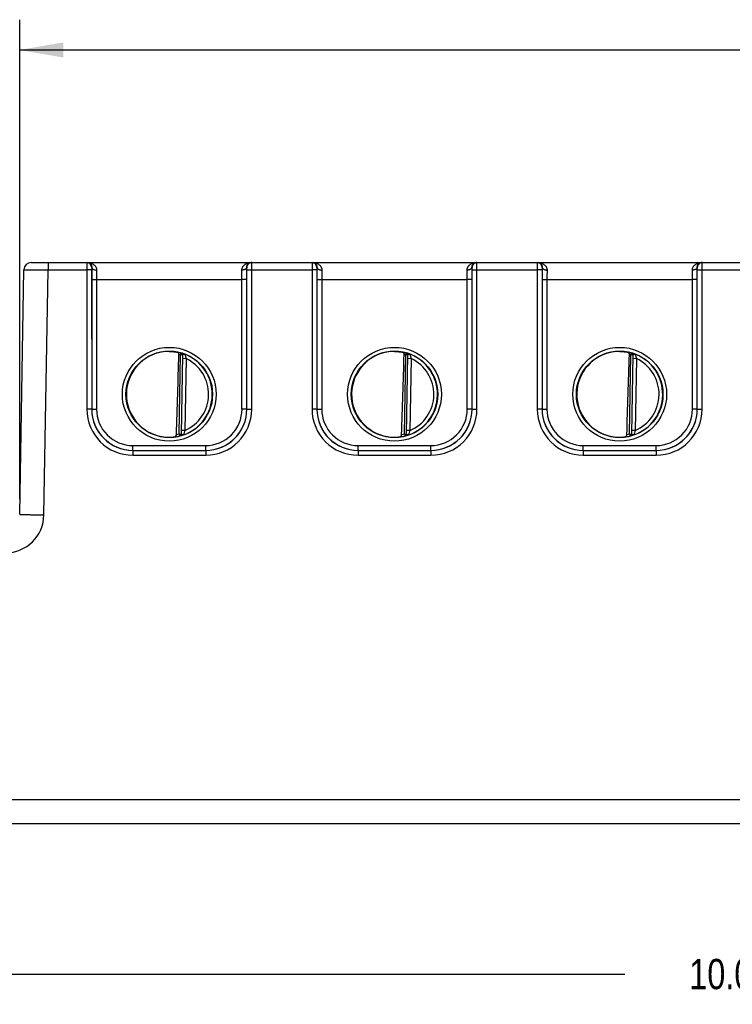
# Model space of a CAD drawing. Header units: inches. Extents: x 0 to 34, y 0 to 22.
# Tile 33 of 67: x 21 to 23.9, y 4.9 to 9. Entities that reach past the tile are written whole.
import ezdxf

# ---------------------------------------------------------------- set-up
doc = ezdxf.new("R2010")
doc.units = ezdxf.units.IN
doc.header["$LTSCALE"] = 1.87
doc.header["$MEASUREMENT"] = 0
doc.layers.get('0').update_dxf_attribs({"linetype": 'CONTINUOUS'})
doc.layers.add('DIMENSIONS', color=7, linetype='CONTINUOUS')
doc.styles.get("Standard").update_dxf_attribs({"font": 'txt', "width": 0.8})
doc.dimstyles.new('DIMSTYLE_1', dxfattribs={"dimtxt": 0.125, "dimasz": 0.18, "dimexe": 0.18, "dimexo": 0.0625, "dimgap": 0.09, "dimtad": 0, "dimtih": 1, "dimtoh": 1, "dimdec": 3, "dimzin": 4, "dimdsep": 46, "dimtxsty": 'STANDARD', "dimblk": '_FILLED', "dimblk1": '_FILLED', "dimblk2": '_FILLED', "dimcen": 0.09, "dimadec": 0, "dimazin": 0, "dimtp": 0.01, "dimtm": 0.01, "dimtfac": 1, "dimtdec": 3, "dimtofl": 0, "dimtmove": 0, "dimatfit": 3, "dimldrblk": '_FILLED', "dimfxl": 1, "dimtolj": 1, "dimtzin": 4, "dimarcsym": 0})

# ---------------------------------------------------------------- blocks, each defined once
blk = doc.blocks.new('_FILLED')
at = {"color": 0, "linetype": 'BYBLOCK'}
blk.add_solid([(0, 0), (-1, 0.174), (-1, -0.174)], dxfattribs=at)
blk = doc.blocks.new('*D4')
at = {"layer": 'DIMENSIONS', "color": 2, "linetype": 'CONTINUOUS'}
for p, q in [((18.8315, 6.2015), (18.8315, 4.8902)), ((28.8315, 6.2015), (28.8315, 4.8902)), ((18.8315, 5.0152), (23.4499, 5.0152)), ((28.8315, 5.0152), (24.7999, 5.0152))]:
    blk.add_line(p, q, dxfattribs=at)
at = {"layer": 'DIMENSIONS', "color": 2, "linetype": 'CONTINUOUS', "xscale": 0.18, "yscale": 0.18, "zscale": 0.18, "rotation": 180}
blk.add_blockref('_FILLED', (18.8315, 5.0152), dxfattribs=at)
at = {"layer": 'DIMENSIONS', "color": 2, "linetype": 'CONTINUOUS', "xscale": 0.18, "yscale": 0.18, "zscale": 0.18}
blk.add_blockref('_FILLED', (28.8315, 5.0152), dxfattribs=at)
at = {"layer": 'DIMENSIONS', "color": 2, "linetype": 'CONTINUOUS', "insert": (24.1249, 5.0777), "char_height": 0.125, "width": 1.225, "attachment_point": 2, "line_spacing_factor": 0.9}
blk.add_mtext('10.000{\\Ftxt.shx;\\W1.000000;\\H0.125000; }[254]', dxfattribs=at)
blk = doc.blocks.new('*D23')
at = {"layer": 'DIMENSIONS', "color": 2, "linetype": 'CONTINUOUS'}
for p, q in [((20.9508, 6.976), (20.9508, 8.9558)), ((28.8315, 6.3265), (28.8315, 8.9558)), ((20.9508, 8.8308), (24.2245, 8.8308)), ((28.8315, 8.8308), (25.7745, 8.8308))]:
    blk.add_line(p, q, dxfattribs=at)
at = {"layer": 'DIMENSIONS', "color": 2, "linetype": 'CONTINUOUS', "xscale": 0.18, "yscale": 0.18, "zscale": 0.18, "rotation": 180}
blk.add_blockref('_FILLED', (20.9508, 8.8308), dxfattribs=at)
at = {"layer": 'DIMENSIONS', "color": 2, "linetype": 'CONTINUOUS', "xscale": 0.18, "yscale": 0.18, "zscale": 0.18}
blk.add_blockref('_FILLED', (28.8315, 8.8308), dxfattribs=at)
at = {"layer": 'DIMENSIONS', "color": 2, "linetype": 'CONTINUOUS', "insert": (24.9995, 8.8933), "char_height": 0.125, "width": 1.425, "attachment_point": 2, "line_spacing_factor": 0.9}
blk.add_mtext('7.881{\\Ftxt.shx;\\W1.000000;\\H0.125000; }[200.17]', dxfattribs=at)

msp = doc.modelspace()

# ---------------------------------------------------------------- linework, layer by layer
at = {"color": 7, "linetype": 'CONTINUOUS'}
for p, q in [((20.9984, 7.953), (28.7725, 7.953)), ((21.0685, 7.953), (21.0685, 7.9227)), ((21.2282, 7.953), (21.228, 7.9227)), ((21.2482, 7.933), (21.248, 7.9229)), ((21.2485, 7.933), (21.2482, 7.933)), ((21.8888, 7.933), (21.8885, 7.933)), ((21.889, 7.9229), (21.8888, 7.933)), ((21.909, 7.9227), (21.9088, 7.953)), ((22.1582, 7.953), (22.158, 7.9227)), ((22.1782, 7.933), (22.178, 7.9229)), ((22.1785, 7.933), (22.1782, 7.933)), ((22.8188, 7.933), (22.8185, 7.933)), ((22.819, 7.9229), (22.8188, 7.933)), ((22.839, 7.9227), (22.8388, 7.953)), ((23.0882, 7.953), (23.088, 7.9227)), ((23.1082, 7.933), (23.108, 7.9229)), ((23.1085, 7.933), (23.1082, 7.933)), ((23.7488, 7.933), (23.7485, 7.933)), ((23.749, 7.9229), (23.7488, 7.933)), ((23.769, 7.9227), (23.7688, 7.953)), ((20.9508, 6.9135), (20.9684, 7.9235)), ((21.0508, 6.9108), (21.0685, 7.9227)), ((21.0685, 7.9227), (21.228, 7.9227)), ((21.248, 7.9229), (21.228, 7.9227)), ((21.228, 7.9227), (21.2281, 7.3474)), ((21.248, 7.9229), (21.2481, 7.3475)), ((21.8889, 7.3475), (21.889, 7.9229)), ((21.889, 7.9229), (21.909, 7.9227)), ((21.9089, 7.3474), (21.909, 7.9227)), ((21.909, 7.9227), (22.158, 7.9227)), ((22.178, 7.9229), (22.158, 7.9227)), ((22.158, 7.9227), (22.1581, 7.3474)), ((22.178, 7.9229), (22.1781, 7.3475)), ((22.8189, 7.3475), (22.819, 7.9229)), ((22.819, 7.9229), (22.839, 7.9227)), ((22.8389, 7.3474), (22.839, 7.9227)), ((22.839, 7.9227), (23.088, 7.9227)), ((23.108, 7.9229), (23.088, 7.9227)), ((23.088, 7.9227), (23.0881, 7.3474)), ((23.108, 7.9229), (23.1081, 7.3475)), ((23.7489, 7.3475), (23.749, 7.9229)), ((23.749, 7.9229), (23.769, 7.9227)), ((23.7689, 7.3474), (23.769, 7.9227)), ((23.769, 7.9227), (24.018, 7.9227)), ((21.2483, 7.8837), (21.2482, 7.3476)), ((21.2483, 7.8837), (21.2682, 7.8836)), ((21.2682, 7.8836), (21.2682, 7.3474)), ((21.2682, 7.8836), (21.8687, 7.8836)), ((21.8887, 7.8837), (21.8687, 7.8836)), ((21.8688, 7.3474), (21.8687, 7.8836)), ((21.8888, 7.3476), (21.8887, 7.8837)), ((22.1783, 7.8837), (22.1782, 7.3476)), ((22.1783, 7.8837), (22.1982, 7.8836)), ((22.1982, 7.8836), (22.1982, 7.3474)), ((22.1982, 7.8836), (22.7987, 7.8836)), ((22.8187, 7.8837), (22.7987, 7.8836)), ((22.7988, 7.3474), (22.7987, 7.8836)), ((22.8188, 7.3476), (22.8187, 7.8837)), ((23.1083, 7.8837), (23.1082, 7.3476)), ((23.1083, 7.8837), (23.1282, 7.8836)), ((23.1282, 7.8836), (23.1282, 7.3474)), ((23.1282, 7.8836), (23.7287, 7.8836)), ((23.7487, 7.8837), (23.7287, 7.8836)), ((23.7288, 7.3474), (23.7287, 7.8836)), ((23.7488, 7.3476), (23.7487, 7.8837)), ((21.6093, 7.2451), (21.6149, 7.5713)), ((21.6149, 7.5713), (21.6171, 7.5789)), ((21.6228, 7.5712), (21.6149, 7.5713)), ((21.6171, 7.5789), (21.6171, 7.5793)), ((21.6228, 7.5715), (21.6171, 7.2446)), ((21.6228, 7.5715), (21.623, 7.5722)), ((22.5393, 7.2451), (22.5449, 7.5713)), ((22.5449, 7.5713), (22.5471, 7.5789)), ((22.5528, 7.5712), (22.5449, 7.5713)), ((22.5471, 7.5789), (22.5471, 7.5793)), ((22.5528, 7.5715), (22.5471, 7.2446)), ((22.5528, 7.5715), (22.553, 7.5722)), ((23.4693, 7.2451), (23.4749, 7.5713)), ((23.4749, 7.5713), (23.4771, 7.5789)), ((23.4828, 7.5712), (23.4749, 7.5713)), ((23.4771, 7.5789), (23.4771, 7.5793)), ((23.4828, 7.5715), (23.4771, 7.2446)), ((23.4828, 7.5715), (23.483, 7.5722)), ((21.6376, 7.5561), (21.6226, 7.5564)), ((21.6376, 7.5561), (21.6324, 7.2595)), ((22.5676, 7.5561), (22.5526, 7.5564)), ((22.5676, 7.5561), (22.5624, 7.2595)), ((23.4976, 7.5561), (23.4826, 7.5564)), ((23.4976, 7.5561), (23.4924, 7.2595)), ((21.2481, 7.3475), (21.2281, 7.3474)), ((21.2481, 7.3475), (21.2482, 7.3476)), ((21.2482, 7.3476), (21.2682, 7.3474)), ((21.8888, 7.3476), (21.8688, 7.3474)), ((21.8889, 7.3475), (21.8888, 7.3476)), ((21.8889, 7.3475), (21.9089, 7.3474)), ((22.1781, 7.3475), (22.1581, 7.3474)), ((22.1781, 7.3475), (22.1782, 7.3476)), ((22.1782, 7.3476), (22.1982, 7.3474)), ((22.8188, 7.3476), (22.7988, 7.3474)), ((22.8189, 7.3475), (22.8188, 7.3476)), ((22.8189, 7.3475), (22.8389, 7.3474)), ((23.1081, 7.3475), (23.0881, 7.3474)), ((23.1081, 7.3475), (23.1082, 7.3476)), ((23.1082, 7.3476), (23.1282, 7.3474)), ((23.7488, 7.3476), (23.7288, 7.3474)), ((23.7489, 7.3475), (23.7488, 7.3476)), ((23.7489, 7.3475), (23.7689, 7.3474)), ((21.6093, 7.2451), (21.6112, 7.2374)), ((21.6093, 7.2451), (21.6171, 7.2449)), ((21.6111, 7.2371), (21.6112, 7.2374)), ((21.6324, 7.2595), (21.6174, 7.2597)), ((22.5393, 7.2451), (22.5412, 7.2374)), ((22.5393, 7.2451), (22.5471, 7.2449)), ((22.5411, 7.2371), (22.5412, 7.2374)), ((22.5624, 7.2595), (22.5474, 7.2597)), ((23.4693, 7.2451), (23.4712, 7.2374)), ((23.4693, 7.2451), (23.4771, 7.2449)), ((23.4711, 7.2371), (23.4712, 7.2374)), ((23.4924, 7.2595), (23.4774, 7.2597)), ((21.4181, 7.1776), (21.4181, 7.1974)), ((21.4181, 7.1974), (21.7189, 7.1974)), ((21.7189, 7.1776), (21.7189, 7.1974)), ((22.3481, 7.1776), (22.3481, 7.1974)), ((22.3481, 7.1974), (22.6489, 7.1974)), ((22.6489, 7.1776), (22.6489, 7.1974)), ((23.2781, 7.1776), (23.2781, 7.1974)), ((23.2781, 7.1974), (23.5789, 7.1974)), ((23.5789, 7.1776), (23.5789, 7.1974)), ((21.4181, 7.1776), (21.4181, 7.1574)), ((21.4181, 7.1776), (21.4181, 7.1776)), ((21.4181, 7.1776), (21.7189, 7.1776)), ((21.4181, 7.1776), (21.7189, 7.1776)), ((21.4181, 7.1574), (21.7189, 7.1574)), ((21.7189, 7.1776), (21.7189, 7.1574)), ((21.7189, 7.1776), (21.7189, 7.1776)), ((22.3481, 7.1776), (22.3481, 7.1574)), ((22.3481, 7.1776), (22.3481, 7.1776)), ((22.3481, 7.1776), (22.6489, 7.1776)), ((22.3481, 7.1776), (22.6489, 7.1776)), ((22.3481, 7.1574), (22.6489, 7.1574)), ((22.6489, 7.1776), (22.6489, 7.1574)), ((22.6489, 7.1776), (22.6489, 7.1776)), ((23.2781, 7.1776), (23.2781, 7.1776)), ((23.2781, 7.1776), (23.2781, 7.1574)), ((23.2781, 7.1776), (23.5789, 7.1776)), ((23.2781, 7.1776), (23.5789, 7.1776)), ((23.2781, 7.1574), (23.5789, 7.1574)), ((23.5789, 7.1776), (23.5789, 7.1574)), ((23.5789, 7.1776), (23.5789, 7.1776)), ((28.7222, 5.7341), (18.9407, 5.7341)), ((28.7222, 5.635), (18.9407, 5.635))]:
    msp.add_line(p, q, dxfattribs=at)
for centre, radius in [((21.5685, 7.4091), 0.1937), ((22.4985, 7.4091), 0.1937), ((23.4285, 7.4091), 0.1937), ((21.5685, 7.4089), 0.1787), ((22.4985, 7.4089), 0.1787), ((23.4285, 7.4089), 0.1787)]:
    msp.add_circle(centre, radius, dxfattribs=at)
for centre, radius, start, end in [((20.9984, 7.923), 0.03, 90.0008, 179), ((21.2282, 7.933), 0.02, 359.9953, 89.995), ((25.6459, 7.8847), 4.3977, 179.3713, 180.0125), ((17.4911, 7.8847), 4.3977, 359.9875, 0.6287), ((21.9088, 7.933), 0.02, 90.003, 180.0044), ((22.1582, 7.933), 0.02, 359.9953, 89.995), ((26.5759, 7.8847), 4.3977, 179.3713, 180.0125), ((18.4211, 7.8847), 4.3977, 359.9875, 0.6287), ((22.8388, 7.933), 0.02, 90.003, 180.0044), ((23.0882, 7.933), 0.02, 359.9953, 89.995), ((27.5059, 7.8847), 4.3977, 179.3713, 180.0125), ((19.3511, 7.8847), 4.3977, 359.9875, 0.6287), ((23.7688, 7.933), 0.02, 90.003, 180.0044), ((23.9287, 7.8843), 2.6605, 179.1916, 180.016), ((19.2083, 7.8843), 2.6605, 359.984, 0.8084), ((24.8587, 7.8843), 2.6605, 179.1916, 180.016), ((20.1383, 7.8843), 2.6605, 359.984, 0.8084), ((25.7887, 7.8843), 2.6605, 179.1916, 180.016), ((21.0683, 7.8843), 2.6605, 359.984, 0.8084), ((21.5676, 7.416), 0.1701, 89.6908, 97.6004), ((-102.6352, 11.2804), 124.2988, 358.138489, 358.290845), ((21.5685, 7.409), 0.1768, 74.0306, 78.9352), ((21.5685, 7.409), 0.1689, 74.0306, 76.3334), ((21.615, 7.5717), 0.00787, 359.0044, 74.0712), ((21.615, 7.5713), 0.00786, 359.0013, 74.0392), ((21.5685, 7.409), 0.1776, 289.2016, 68.7985), ((21.9157, 7.6394), 0.2903, 192.9249, 196.6783), ((22.4976, 7.416), 0.1701, 89.6908, 97.6004), ((-101.7052, 11.2804), 124.2988, 358.138489, 358.290845), ((22.4985, 7.409), 0.1768, 74.0306, 78.9352), ((22.4985, 7.409), 0.1689, 74.0306, 76.3334), ((22.545, 7.5717), 0.00787, 359.0044, 74.0712), ((22.545, 7.5713), 0.00786, 359.0013, 74.0392), ((22.4985, 7.409), 0.1776, 289.2016, 68.7985), ((22.8457, 7.6394), 0.2903, 192.9249, 196.6783), ((23.4276, 7.416), 0.1701, 89.6908, 97.6004), ((-100.7752, 11.2804), 124.2988, 358.138489, 358.290845), ((23.4285, 7.409), 0.1768, 74.0306, 78.9352), ((23.4285, 7.409), 0.1689, 74.0306, 76.3334), ((23.475, 7.5717), 0.00787, 359.0044, 74.0712), ((23.475, 7.5713), 0.00786, 359.0013, 74.0392), ((23.4285, 7.409), 0.1776, 289.2016, 68.7985), ((23.7757, 7.6394), 0.2903, 192.9249, 196.6783), ((21.5685, 7.409), 0.1626, 293.1447, 64.8553), ((22.4985, 7.409), 0.1626, 293.1447, 64.8553), ((23.4285, 7.409), 0.1626, 293.1447, 64.8553), ((21.4181, 7.3474), 0.19, 180.0122, 270.0065), ((21.4181, 7.3476), 0.17, 180.011, 270.01), ((21.4181, 7.3476), 0.17, 179.9858, 269.9977), ((21.4181, 7.3474), 0.15, 179.9812, 270.0002), ((21.7188, 7.3476), 0.17, 270.0023, 0.0142), ((21.7189, 7.3476), 0.17, 269.99, 359.989), ((21.7189, 7.3474), 0.19, 269.9934, 359.9878), ((21.7189, 7.3474), 0.15, 269.9998, 0.0188), ((22.3481, 7.3474), 0.19, 180.0122, 270.0065), ((22.3481, 7.3476), 0.17, 180.011, 270.01), ((22.3481, 7.3476), 0.17, 179.9858, 269.9977), ((22.3481, 7.3474), 0.15, 179.9812, 270.0002), ((22.6488, 7.3476), 0.17, 270.0023, 0.0142), ((22.6489, 7.3476), 0.17, 269.99, 359.989), ((22.6489, 7.3474), 0.19, 269.9934, 359.9878), ((22.6489, 7.3474), 0.15, 269.9998, 0.0188), ((23.2781, 7.3474), 0.19, 180.0122, 270.0065), ((23.2781, 7.3476), 0.17, 180.011, 270.01), ((23.2781, 7.3476), 0.17, 179.9858, 269.9977), ((23.2781, 7.3474), 0.15, 179.9812, 270.0002), ((23.5788, 7.3476), 0.17, 270.0023, 0.0142), ((23.5789, 7.3476), 0.17, 269.99, 359.989), ((23.5789, 7.3474), 0.19, 269.9934, 359.9878), ((23.5789, 7.3474), 0.15, 269.9998, 0.0188), ((21.5685, 7.409), 0.1768, 277.0061, 283.9694), ((21.5685, 7.409), 0.1689, 280.096, 283.9695), ((21.6092, 7.2447), 0.00787, 283.9293, 358.9961), ((21.6093, 7.2451), 0.00786, 283.9615, 358.9987), ((21.9075, 7.1665), 0.2904, 161.3219, 165.0747), ((22.4985, 7.409), 0.1768, 277.0061, 283.9694), ((22.4985, 7.409), 0.1689, 280.096, 283.9695), ((22.5392, 7.2447), 0.00787, 283.9293, 358.9961), ((22.5393, 7.2451), 0.00786, 283.9615, 358.9987), ((22.8375, 7.1665), 0.2904, 161.3219, 165.0747), ((23.4285, 7.409), 0.1768, 277.0061, 283.9694), ((23.4285, 7.409), 0.1689, 280.096, 283.9695), ((23.4692, 7.2447), 0.00787, 283.9293, 358.9961), ((23.4693, 7.2451), 0.00786, 283.9615, 358.9987), ((23.7675, 7.1665), 0.2904, 161.3219, 165.0747), ((21.5673, 7.4019), 0.1699, 260.3962, 270.3988), ((21.5674, 7.3979), 0.1659, 270.3796, 277.8481), ((22.4973, 7.4019), 0.1699, 260.3962, 270.3988), ((22.4974, 7.3979), 0.1659, 270.3796, 277.8481), ((23.4273, 7.4019), 0.1699, 260.3962, 270.3988), ((23.4274, 7.3979), 0.1659, 270.3796, 277.8481), ((20.8918, 6.9136), 0.1591, 270, 359)]:
    msp.add_arc(centre, radius, start, end, dxfattribs=at)
for centre in [(21.5685, 7.409), (22.4985, 7.409), (23.4285, 7.409)]:
    msp.add_ellipse(centre, major_axis=(0, 0.1771), ratio=1, start_param=0.132587, end_param=2.974099, dxfattribs=at)
for points, knots in [([(21.2298, 7.953), (21.232, 7.953), (21.2363, 7.9527), (21.2426, 7.9514), (21.2488, 7.9492), (21.2546, 7.946), (21.259, 7.9426), (21.2622, 7.9392), (21.2643, 7.9364), (21.2661, 7.9332), (21.2675, 7.9297), (21.2683, 7.9259), (21.2685, 7.9232), (21.2685, 7.9218)], [0, 0, 0, 0, 0.116927, 0.234264, 0.352492, 0.472276, 0.594644, 0.657363, 0.721434, 0.787237, 0.855246, 0.925985, 1, 1, 1, 1]), ([(21.2298, 7.953), (21.2308, 7.953), (21.2329, 7.9528), (21.2359, 7.952), (21.2389, 7.9506), (21.2417, 7.9487), (21.2443, 7.946), (21.2461, 7.9432), (21.2473, 7.9406), (21.248, 7.9383), (21.2485, 7.9357), (21.2485, 7.9339), (21.2485, 7.933)], [0, 0, 0, 0, 0.100524, 0.202694, 0.308248, 0.419344, 0.538763, 0.670474, 0.742842, 0.820864, 0.905971, 1, 1, 1, 1]), ([(21.2485, 7.933), (21.2485, 7.9326), (21.2486, 7.9319), (21.2489, 7.9308), (21.2494, 7.9297), (21.2504, 7.9283), (21.2516, 7.9271), (21.2532, 7.9259), (21.255, 7.9248), (21.2575, 7.9237), (21.261, 7.9227), (21.2647, 7.922), (21.2672, 7.9219), (21.2685, 7.9218)], [0, 0, 0, 0, 0.04377, 0.088644, 0.135389, 0.184651, 0.292195, 0.351055, 0.413274, 0.547084, 0.691658, 0.843873, 1, 1, 1, 1]), ([(21.8685, 7.9218), (21.8684, 7.9232), (21.8686, 7.9259), (21.8695, 7.9297), (21.8709, 7.9332), (21.8727, 7.9364), (21.8748, 7.9392), (21.8779, 7.9426), (21.8823, 7.946), (21.8882, 7.9492), (21.8944, 7.9514), (21.9007, 7.9527), (21.905, 7.953), (21.9072, 7.953)], [0, 0, 0, 0, 0.074015, 0.144754, 0.212763, 0.278566, 0.342637, 0.405356, 0.527724, 0.647508, 0.765736, 0.883073, 1, 1, 1, 1]), ([(21.8885, 7.933), (21.8884, 7.9326), (21.8884, 7.9319), (21.888, 7.9308), (21.8875, 7.9297), (21.8866, 7.9283), (21.8853, 7.9271), (21.8838, 7.9259), (21.882, 7.9248), (21.8794, 7.9237), (21.876, 7.9227), (21.8723, 7.922), (21.8698, 7.9219), (21.8685, 7.9218)], [0, 0, 0, 0, 0.04377, 0.088644, 0.135389, 0.184652, 0.292196, 0.351056, 0.413276, 0.547086, 0.691659, 0.843874, 1, 1, 1, 1]), ([(21.8885, 7.933), (21.8884, 7.9339), (21.8885, 7.9357), (21.889, 7.9383), (21.8897, 7.9406), (21.8909, 7.9432), (21.8927, 7.946), (21.8953, 7.9487), (21.8981, 7.9506), (21.901, 7.952), (21.9041, 7.9528), (21.9061, 7.953), (21.9072, 7.953)], [0, 0, 0, 0, 0.094029, 0.179136, 0.257158, 0.329526, 0.461237, 0.580656, 0.691752, 0.797306, 0.899476, 1, 1, 1, 1]), ([(22.1598, 7.953), (22.162, 7.953), (22.1663, 7.9527), (22.1726, 7.9514), (22.1788, 7.9492), (22.1846, 7.946), (22.189, 7.9426), (22.1922, 7.9392), (22.1943, 7.9364), (22.1961, 7.9332), (22.1975, 7.9297), (22.1983, 7.9259), (22.1985, 7.9232), (22.1985, 7.9218)], [0, 0, 0, 0, 0.116927, 0.234264, 0.352492, 0.472276, 0.594644, 0.657363, 0.721434, 0.787237, 0.855246, 0.925985, 1, 1, 1, 1]), ([(22.1598, 7.953), (22.1608, 7.953), (22.1629, 7.9528), (22.1659, 7.952), (22.1689, 7.9506), (22.1717, 7.9487), (22.1743, 7.946), (22.1761, 7.9432), (22.1773, 7.9406), (22.178, 7.9383), (22.1785, 7.9357), (22.1785, 7.9339), (22.1785, 7.933)], [0, 0, 0, 0, 0.100524, 0.202694, 0.308248, 0.419344, 0.538763, 0.670474, 0.742842, 0.820864, 0.905971, 1, 1, 1, 1]), ([(22.1785, 7.933), (22.1785, 7.9326), (22.1786, 7.9319), (22.1789, 7.9308), (22.1794, 7.9297), (22.1804, 7.9283), (22.1816, 7.9271), (22.1832, 7.9259), (22.185, 7.9248), (22.1875, 7.9237), (22.191, 7.9227), (22.1947, 7.922), (22.1972, 7.9219), (22.1985, 7.9218)], [0, 0, 0, 0, 0.04377, 0.088644, 0.135389, 0.184651, 0.292195, 0.351055, 0.413274, 0.547084, 0.691658, 0.843873, 1, 1, 1, 1]), ([(22.7985, 7.9218), (22.7984, 7.9232), (22.7986, 7.9259), (22.7995, 7.9297), (22.8009, 7.9332), (22.8027, 7.9364), (22.8048, 7.9392), (22.8079, 7.9426), (22.8123, 7.946), (22.8182, 7.9492), (22.8244, 7.9514), (22.8307, 7.9527), (22.835, 7.953), (22.8372, 7.953)], [0, 0, 0, 0, 0.074015, 0.144754, 0.212763, 0.278566, 0.342637, 0.405356, 0.527724, 0.647508, 0.765736, 0.883073, 1, 1, 1, 1]), ([(22.8185, 7.933), (22.8184, 7.9326), (22.8184, 7.9319), (22.818, 7.9308), (22.8175, 7.9297), (22.8166, 7.9283), (22.8153, 7.9271), (22.8138, 7.9259), (22.812, 7.9248), (22.8094, 7.9237), (22.806, 7.9227), (22.8023, 7.922), (22.7998, 7.9219), (22.7985, 7.9218)], [0, 0, 0, 0, 0.04377, 0.088644, 0.135389, 0.184652, 0.292196, 0.351056, 0.413276, 0.547086, 0.691659, 0.843874, 1, 1, 1, 1]), ([(22.8185, 7.933), (22.8184, 7.9339), (22.8185, 7.9357), (22.819, 7.9383), (22.8197, 7.9406), (22.8209, 7.9432), (22.8227, 7.946), (22.8253, 7.9487), (22.8281, 7.9506), (22.831, 7.952), (22.8341, 7.9528), (22.8361, 7.953), (22.8372, 7.953)], [0, 0, 0, 0, 0.094029, 0.179136, 0.257158, 0.329526, 0.461237, 0.580656, 0.691752, 0.797306, 0.899476, 1, 1, 1, 1]), ([(23.0898, 7.953), (23.092, 7.953), (23.0963, 7.9527), (23.1026, 7.9514), (23.1088, 7.9492), (23.1146, 7.946), (23.119, 7.9426), (23.1222, 7.9392), (23.1243, 7.9364), (23.1261, 7.9332), (23.1275, 7.9297), (23.1283, 7.9259), (23.1285, 7.9232), (23.1285, 7.9218)], [0, 0, 0, 0, 0.116927, 0.234264, 0.352492, 0.472276, 0.594644, 0.657363, 0.721434, 0.787237, 0.855246, 0.925985, 1, 1, 1, 1]), ([(23.0898, 7.953), (23.0908, 7.953), (23.0929, 7.9528), (23.0959, 7.952), (23.0989, 7.9506), (23.1017, 7.9487), (23.1043, 7.946), (23.1061, 7.9432), (23.1073, 7.9406), (23.108, 7.9383), (23.1085, 7.9357), (23.1085, 7.9339), (23.1085, 7.933)], [0, 0, 0, 0, 0.100524, 0.202694, 0.308248, 0.419344, 0.538763, 0.670474, 0.742842, 0.820864, 0.905971, 1, 1, 1, 1]), ([(23.1085, 7.933), (23.1085, 7.9326), (23.1086, 7.9319), (23.1089, 7.9308), (23.1094, 7.9297), (23.1104, 7.9283), (23.1116, 7.9271), (23.1132, 7.9259), (23.115, 7.9248), (23.1175, 7.9237), (23.121, 7.9227), (23.1247, 7.922), (23.1272, 7.9219), (23.1285, 7.9218)], [0, 0, 0, 0, 0.04377, 0.088644, 0.135389, 0.184651, 0.292195, 0.351055, 0.413274, 0.547084, 0.691658, 0.843873, 1, 1, 1, 1]), ([(23.7285, 7.9218), (23.7284, 7.9232), (23.7286, 7.9259), (23.7295, 7.9297), (23.7309, 7.9332), (23.7327, 7.9364), (23.7348, 7.9392), (23.7379, 7.9426), (23.7423, 7.946), (23.7482, 7.9492), (23.7544, 7.9514), (23.7607, 7.9527), (23.765, 7.953), (23.7672, 7.953)], [0, 0, 0, 0, 0.074015, 0.144754, 0.212763, 0.278566, 0.342637, 0.405356, 0.527724, 0.647508, 0.765736, 0.883073, 1, 1, 1, 1]), ([(23.7485, 7.933), (23.7484, 7.9326), (23.7484, 7.9319), (23.748, 7.9308), (23.7475, 7.9297), (23.7466, 7.9283), (23.7453, 7.9271), (23.7438, 7.9259), (23.742, 7.9248), (23.7394, 7.9237), (23.736, 7.9227), (23.7323, 7.922), (23.7298, 7.9219), (23.7285, 7.9218)], [0, 0, 0, 0, 0.04377, 0.088644, 0.135389, 0.184652, 0.292196, 0.351056, 0.413276, 0.547086, 0.691659, 0.843874, 1, 1, 1, 1]), ([(23.7485, 7.933), (23.7484, 7.9339), (23.7485, 7.9357), (23.749, 7.9383), (23.7497, 7.9406), (23.7509, 7.9432), (23.7527, 7.946), (23.7553, 7.9487), (23.7581, 7.9506), (23.761, 7.952), (23.7641, 7.9528), (23.7661, 7.953), (23.7672, 7.953)], [0, 0, 0, 0, 0.094029, 0.179136, 0.257158, 0.329526, 0.461237, 0.580656, 0.691752, 0.797306, 0.899476, 1, 1, 1, 1]), ([(20.9684, 7.9235), (20.9684, 7.9235), (20.9685, 7.9235), (20.9685, 7.9235), (20.9685, 7.9235), (20.9685, 7.9235), (20.9685, 7.9235), (20.9686, 7.9235), (20.9686, 7.9235), (20.9687, 7.9235), (20.9688, 7.9235), (20.9689, 7.9235), (20.9691, 7.9235), (20.9693, 7.9234), (20.9695, 7.9234), (20.9699, 7.9234), (20.9704, 7.9234), (20.9709, 7.9234), (20.9715, 7.9234), (20.9721, 7.9234), (20.973, 7.9234), (20.9744, 7.9234), (20.9761, 7.9233), (20.9781, 7.9233), (20.9803, 7.9233), (20.9827, 7.9233), (20.9854, 7.9232), (20.9882, 7.9232), (20.9923, 7.9232), (20.998, 7.9231), (21.0052, 7.9231), (21.0131, 7.923), (21.0215, 7.923), (21.0303, 7.9229), (21.0395, 7.9229), (21.049, 7.9228), (21.0587, 7.9227), (21.0652, 7.9227), (21.0685, 7.9227)], [0, 0, 0, 0, 0.000025, 0.000084, 0.000179, 0.000312, 0.000689, 0.001217, 0.001895, 0.002722, 0.0037, 0.004828, 0.006106, 0.007533, 0.010837, 0.014736, 0.019229, 0.024312, 0.029983, 0.036239, 0.043075, 0.058472, 0.076137, 0.096028, 0.118097, 0.14229, 0.16855, 0.196813, 0.22701, 0.292914, 0.365627, 0.444449, 0.528621, 0.617332, 0.709728, 0.804918, 0.901987, 1, 1, 1, 1]), ([(21.5685, 7.5861), (21.5746, 7.5861), (21.5836, 7.5855), (21.5948, 7.5839), (21.6, 7.5829), (21.6024, 7.5824)], [0, 0, 0, 0, 0.540764, 0.782455, 1, 1, 1, 1]), ([(21.6084, 7.5731), (21.6084, 7.5737), (21.6083, 7.5749), (21.608, 7.5766), (21.6074, 7.5781), (21.6067, 7.5795), (21.6058, 7.5806), (21.6048, 7.5815), (21.6036, 7.5821), (21.6028, 7.5823), (21.6024, 7.5824)], [0, 0, 0, 0, 0.151945, 0.297858, 0.434491, 0.561092, 0.678663, 0.78927, 0.895503, 1, 1, 1, 1]), ([(21.6171, 7.5793), (21.6171, 7.5793), (21.6171, 7.5793), (21.6172, 7.5793), (21.6172, 7.5793), (21.6172, 7.5793), (21.6173, 7.5793), (21.6173, 7.5793), (21.6174, 7.5792), (21.6176, 7.5792), (21.6178, 7.5792), (21.618, 7.5791), (21.6184, 7.579), (21.619, 7.5789), (21.6197, 7.5787), (21.6206, 7.5785), (21.6216, 7.5782), (21.6227, 7.5779), (21.6239, 7.5775), (21.6252, 7.5771), (21.6271, 7.5765), (21.6296, 7.5757), (21.6316, 7.5749), (21.6327, 7.5745)], [0, 0, 0, 0, 0.001404, 0.002843, 0.004839, 0.007404, 0.01054, 0.014248, 0.018526, 0.028779, 0.041272, 0.055971, 0.072839, 0.11291, 0.16113, 0.217103, 0.280424, 0.350683, 0.427459, 0.510323, 0.598833, 0.79098, 1, 1, 1, 1]), ([(21.623, 7.5722), (21.6231, 7.5723), (21.6233, 7.5725), (21.6236, 7.5728), (21.624, 7.573), (21.6245, 7.5733), (21.625, 7.5735), (21.6259, 7.5739), (21.627, 7.5742), (21.6284, 7.5746), (21.6296, 7.5748), (21.6306, 7.5748), (21.6313, 7.5748), (21.632, 7.5747), (21.6325, 7.5746), (21.6327, 7.5745)], [0, 0, 0, 0, 0.037232, 0.07957, 0.127364, 0.180442, 0.238358, 0.300507, 0.434623, 0.576385, 0.719623, 0.790537, 0.860462, 0.929683, 1, 1, 1, 1]), ([(22.4985, 7.5861), (22.5046, 7.5861), (22.5136, 7.5855), (22.5248, 7.5839), (22.53, 7.5829), (22.5324, 7.5824)], [0, 0, 0, 0, 0.540764, 0.782455, 1, 1, 1, 1]), ([(22.5384, 7.5731), (22.5384, 7.5737), (22.5383, 7.5749), (22.538, 7.5766), (22.5374, 7.5781), (22.5367, 7.5795), (22.5358, 7.5806), (22.5348, 7.5815), (22.5336, 7.5821), (22.5328, 7.5823), (22.5324, 7.5824)], [0, 0, 0, 0, 0.151945, 0.297858, 0.434491, 0.561092, 0.678663, 0.78927, 0.895503, 1, 1, 1, 1]), ([(22.5471, 7.5793), (22.5471, 7.5793), (22.5471, 7.5793), (22.5472, 7.5793), (22.5472, 7.5793), (22.5472, 7.5793), (22.5473, 7.5793), (22.5473, 7.5793), (22.5474, 7.5792), (22.5476, 7.5792), (22.5478, 7.5792), (22.548, 7.5791), (22.5484, 7.579), (22.549, 7.5789), (22.5497, 7.5787), (22.5506, 7.5785), (22.5516, 7.5782), (22.5527, 7.5779), (22.5539, 7.5775), (22.5552, 7.5771), (22.5571, 7.5765), (22.5596, 7.5757), (22.5616, 7.5749), (22.5627, 7.5745)], [0, 0, 0, 0, 0.001404, 0.002843, 0.004839, 0.007404, 0.01054, 0.014248, 0.018526, 0.028779, 0.041272, 0.055971, 0.072839, 0.11291, 0.16113, 0.217103, 0.280424, 0.350683, 0.427459, 0.510323, 0.598833, 0.79098, 1, 1, 1, 1]), ([(22.553, 7.5722), (22.5531, 7.5723), (22.5533, 7.5725), (22.5536, 7.5728), (22.554, 7.573), (22.5545, 7.5733), (22.555, 7.5735), (22.5559, 7.5739), (22.557, 7.5742), (22.5584, 7.5746), (22.5596, 7.5748), (22.5606, 7.5748), (22.5613, 7.5748), (22.562, 7.5747), (22.5625, 7.5746), (22.5627, 7.5745)], [0, 0, 0, 0, 0.037232, 0.07957, 0.127364, 0.180442, 0.238358, 0.300507, 0.434623, 0.576385, 0.719623, 0.790537, 0.860462, 0.929683, 1, 1, 1, 1]), ([(23.4285, 7.5861), (23.4346, 7.5861), (23.4436, 7.5855), (23.4548, 7.5839), (23.46, 7.5829), (23.4624, 7.5824)], [0, 0, 0, 0, 0.540764, 0.782455, 1, 1, 1, 1]), ([(23.4684, 7.5731), (23.4684, 7.5737), (23.4683, 7.5749), (23.468, 7.5766), (23.4674, 7.5781), (23.4667, 7.5795), (23.4658, 7.5806), (23.4648, 7.5815), (23.4636, 7.5821), (23.4628, 7.5823), (23.4624, 7.5824)], [0, 0, 0, 0, 0.151945, 0.297858, 0.434491, 0.561092, 0.678663, 0.78927, 0.895503, 1, 1, 1, 1]), ([(23.4771, 7.5793), (23.4771, 7.5793), (23.4771, 7.5793), (23.4772, 7.5793), (23.4772, 7.5793), (23.4772, 7.5793), (23.4773, 7.5793), (23.4773, 7.5793), (23.4774, 7.5792), (23.4776, 7.5792), (23.4778, 7.5792), (23.478, 7.5791), (23.4784, 7.579), (23.479, 7.5789), (23.4797, 7.5787), (23.4806, 7.5785), (23.4816, 7.5782), (23.4827, 7.5779), (23.4839, 7.5775), (23.4852, 7.5771), (23.4871, 7.5765), (23.4896, 7.5757), (23.4916, 7.5749), (23.4927, 7.5745)], [0, 0, 0, 0, 0.001404, 0.002843, 0.004839, 0.007404, 0.01054, 0.014248, 0.018526, 0.028779, 0.041272, 0.055971, 0.072839, 0.11291, 0.16113, 0.217103, 0.280424, 0.350683, 0.427459, 0.510323, 0.598833, 0.79098, 1, 1, 1, 1]), ([(23.483, 7.5722), (23.4831, 7.5723), (23.4833, 7.5725), (23.4836, 7.5728), (23.484, 7.573), (23.4845, 7.5733), (23.485, 7.5735), (23.4859, 7.5739), (23.487, 7.5742), (23.4884, 7.5746), (23.4896, 7.5748), (23.4906, 7.5748), (23.4913, 7.5748), (23.492, 7.5747), (23.4925, 7.5746), (23.4927, 7.5745)], [0, 0, 0, 0, 0.037232, 0.07957, 0.127364, 0.180442, 0.238358, 0.300507, 0.434623, 0.576385, 0.719623, 0.790537, 0.860462, 0.929683, 1, 1, 1, 1]), ([(21.59, 7.2335), (21.5905, 7.2336), (21.5915, 7.2338), (21.5929, 7.2343), (21.5942, 7.2351), (21.5954, 7.2362), (21.5965, 7.2375), (21.5973, 7.239), (21.5979, 7.2408), (21.5981, 7.242), (21.5981, 7.2427)], [0, 0, 0, 0, 0.111956, 0.224128, 0.338233, 0.456366, 0.580677, 0.712906, 0.853459, 1, 1, 1, 1]), ([(21.6269, 7.2413), (21.6258, 7.2409), (21.6237, 7.2402), (21.6212, 7.2395), (21.6193, 7.2389), (21.618, 7.2386), (21.6168, 7.2383), (21.6157, 7.238), (21.6147, 7.2377), (21.6138, 7.2375), (21.613, 7.2374), (21.6124, 7.2372), (21.6121, 7.2372), (21.6118, 7.2371), (21.6116, 7.2371), (21.6115, 7.2371), (21.6114, 7.2371), (21.6113, 7.2371), (21.6113, 7.2371), (21.6112, 7.2371), (21.6112, 7.2371), (21.6112, 7.2371), (21.6111, 7.2371), (21.6111, 7.2371)], [0, 0, 0, 0, 0.209021, 0.401167, 0.489677, 0.572541, 0.649317, 0.719576, 0.782897, 0.83887, 0.88709, 0.927161, 0.944029, 0.958728, 0.971221, 0.981474, 0.985752, 0.98946, 0.992596, 0.995161, 0.997157, 0.998597, 1, 1, 1, 1]), ([(21.6269, 7.2413), (21.6266, 7.2412), (21.6261, 7.2411), (21.6253, 7.241), (21.6245, 7.241), (21.6234, 7.2412), (21.622, 7.2415), (21.6208, 7.2419), (21.6198, 7.2423), (21.6192, 7.2426), (21.6186, 7.2429), (21.6181, 7.2432), (21.6177, 7.2435), (21.6174, 7.2438), (21.6172, 7.2441), (21.6171, 7.2444), (21.6171, 7.2445), (21.6171, 7.2446)], [0, 0, 0, 0, 0.074045, 0.147074, 0.221134, 0.296249, 0.447289, 0.594183, 0.663358, 0.728285, 0.788055, 0.841916, 0.889393, 0.930575, 0.966529, 0.983356, 1, 1, 1, 1]), ([(22.52, 7.2335), (22.5205, 7.2336), (22.5215, 7.2338), (22.5229, 7.2343), (22.5242, 7.2351), (22.5254, 7.2362), (22.5265, 7.2375), (22.5273, 7.239), (22.5279, 7.2408), (22.5281, 7.242), (22.5281, 7.2427)], [0, 0, 0, 0, 0.111956, 0.224128, 0.338233, 0.456366, 0.580677, 0.712906, 0.853459, 1, 1, 1, 1]), ([(22.5569, 7.2413), (22.5558, 7.2409), (22.5537, 7.2402), (22.5512, 7.2395), (22.5493, 7.2389), (22.548, 7.2386), (22.5468, 7.2383), (22.5457, 7.238), (22.5447, 7.2377), (22.5438, 7.2375), (22.543, 7.2374), (22.5424, 7.2372), (22.5421, 7.2372), (22.5418, 7.2371), (22.5416, 7.2371), (22.5415, 7.2371), (22.5414, 7.2371), (22.5413, 7.2371), (22.5413, 7.2371), (22.5412, 7.2371), (22.5412, 7.2371), (22.5412, 7.2371), (22.5411, 7.2371), (22.5411, 7.2371)], [0, 0, 0, 0, 0.209021, 0.401167, 0.489677, 0.572541, 0.649317, 0.719576, 0.782897, 0.83887, 0.88709, 0.927161, 0.944029, 0.958728, 0.971221, 0.981474, 0.985752, 0.98946, 0.992596, 0.995161, 0.997157, 0.998597, 1, 1, 1, 1]), ([(22.5569, 7.2413), (22.5566, 7.2412), (22.5561, 7.2411), (22.5553, 7.241), (22.5545, 7.241), (22.5534, 7.2412), (22.552, 7.2415), (22.5508, 7.2419), (22.5498, 7.2423), (22.5492, 7.2426), (22.5486, 7.2429), (22.5481, 7.2432), (22.5477, 7.2435), (22.5474, 7.2438), (22.5472, 7.2441), (22.5471, 7.2444), (22.5471, 7.2445), (22.5471, 7.2446)], [0, 0, 0, 0, 0.074045, 0.147074, 0.221134, 0.296249, 0.447289, 0.594183, 0.663358, 0.728285, 0.788055, 0.841916, 0.889393, 0.930575, 0.966529, 0.983356, 1, 1, 1, 1]), ([(23.45, 7.2335), (23.4505, 7.2336), (23.4515, 7.2338), (23.4529, 7.2343), (23.4542, 7.2351), (23.4554, 7.2362), (23.4565, 7.2375), (23.4573, 7.239), (23.4579, 7.2408), (23.4581, 7.242), (23.4581, 7.2427)], [0, 0, 0, 0, 0.111956, 0.224128, 0.338233, 0.456366, 0.580677, 0.712906, 0.853459, 1, 1, 1, 1]), ([(23.4869, 7.2413), (23.4858, 7.2409), (23.4837, 7.2402), (23.4812, 7.2395), (23.4793, 7.2389), (23.478, 7.2386), (23.4768, 7.2383), (23.4757, 7.238), (23.4747, 7.2377), (23.4738, 7.2375), (23.473, 7.2374), (23.4724, 7.2372), (23.4721, 7.2372), (23.4718, 7.2371), (23.4716, 7.2371), (23.4715, 7.2371), (23.4714, 7.2371), (23.4713, 7.2371), (23.4713, 7.2371), (23.4712, 7.2371), (23.4712, 7.2371), (23.4712, 7.2371), (23.4711, 7.2371), (23.4711, 7.2371)], [0, 0, 0, 0, 0.209021, 0.401167, 0.489677, 0.572541, 0.649317, 0.719576, 0.782897, 0.83887, 0.88709, 0.927161, 0.944029, 0.958728, 0.971221, 0.981474, 0.985752, 0.98946, 0.992596, 0.995161, 0.997157, 0.998597, 1, 1, 1, 1]), ([(23.4869, 7.2413), (23.4866, 7.2412), (23.4861, 7.2411), (23.4853, 7.241), (23.4845, 7.241), (23.4834, 7.2412), (23.482, 7.2415), (23.4808, 7.2419), (23.4798, 7.2423), (23.4792, 7.2426), (23.4786, 7.2429), (23.4781, 7.2432), (23.4777, 7.2435), (23.4774, 7.2438), (23.4772, 7.2441), (23.4771, 7.2444), (23.4771, 7.2445), (23.4771, 7.2446)], [0, 0, 0, 0, 0.074045, 0.147074, 0.221134, 0.296249, 0.447289, 0.594183, 0.663358, 0.728285, 0.788055, 0.841916, 0.889393, 0.930575, 0.966529, 0.983356, 1, 1, 1, 1]), ([(20.9508, 6.9135), (20.9508, 6.9135), (20.9508, 6.9134), (20.9509, 6.9134), (20.9509, 6.9134), (20.951, 6.9134), (20.9511, 6.9134), (20.9513, 6.9134), (20.9516, 6.9133), (20.9519, 6.9133), (20.9523, 6.9133), (20.9528, 6.9133), (20.9533, 6.9132), (20.9541, 6.9132), (20.9552, 6.9131), (20.9567, 6.9131), (20.9585, 6.913), (20.9605, 6.9129), (20.9627, 6.9128), (20.9651, 6.9128), (20.9677, 6.9127), (20.9706, 6.9126), (20.9747, 6.9125), (20.9803, 6.9123), (20.9876, 6.9121), (20.9954, 6.9119), (21.0038, 6.9118), (21.0127, 6.9116), (21.0219, 6.9114), (21.0314, 6.9112), (21.041, 6.911), (21.0475, 6.9109), (21.0508, 6.9108)], [0, 0, 0, 0, 0.000131, 0.000381, 0.000772, 0.00131, 0.00283, 0.004946, 0.007659, 0.010968, 0.014872, 0.019368, 0.024455, 0.030129, 0.043224, 0.058623, 0.076289, 0.09618, 0.118247, 0.142439, 0.168695, 0.196955, 0.227148, 0.293043, 0.365745, 0.444554, 0.528711, 0.617407, 0.709786, 0.804958, 0.902008, 1, 1, 1, 1])]:
    msp.add_open_spline(points, degree=3, knots=knots, dxfattribs=at)

# ---------------------------------------------------------------- dimensions: what is measured, and where the dimension line sits
at = {"layer": 'DIMENSIONS', "color": 2, "linetype": 'CONTINUOUS'}
for base, p1, p2, picture, middle in [((28.8315, 8.8308), (20.9508, 6.976), (28.8315, 6.3265), '*D23', (24.8495, 8.8308)), ((28.8315, 5.0152), (18.8315, 6.2015), (28.8315, 6.2015), '*D4', (23.9499, 5.0152))]:
    dim = msp.add_linear_dim(base=base, p1=p1, p2=p2, dimstyle='DIMSTYLE_1', dxfattribs=at)
    dim.commit()
    dim.dimension.update_dxf_attribs({"geometry": picture, "text_midpoint": middle, "dimtype": 160})

doc.saveas('drawing.dxf')
